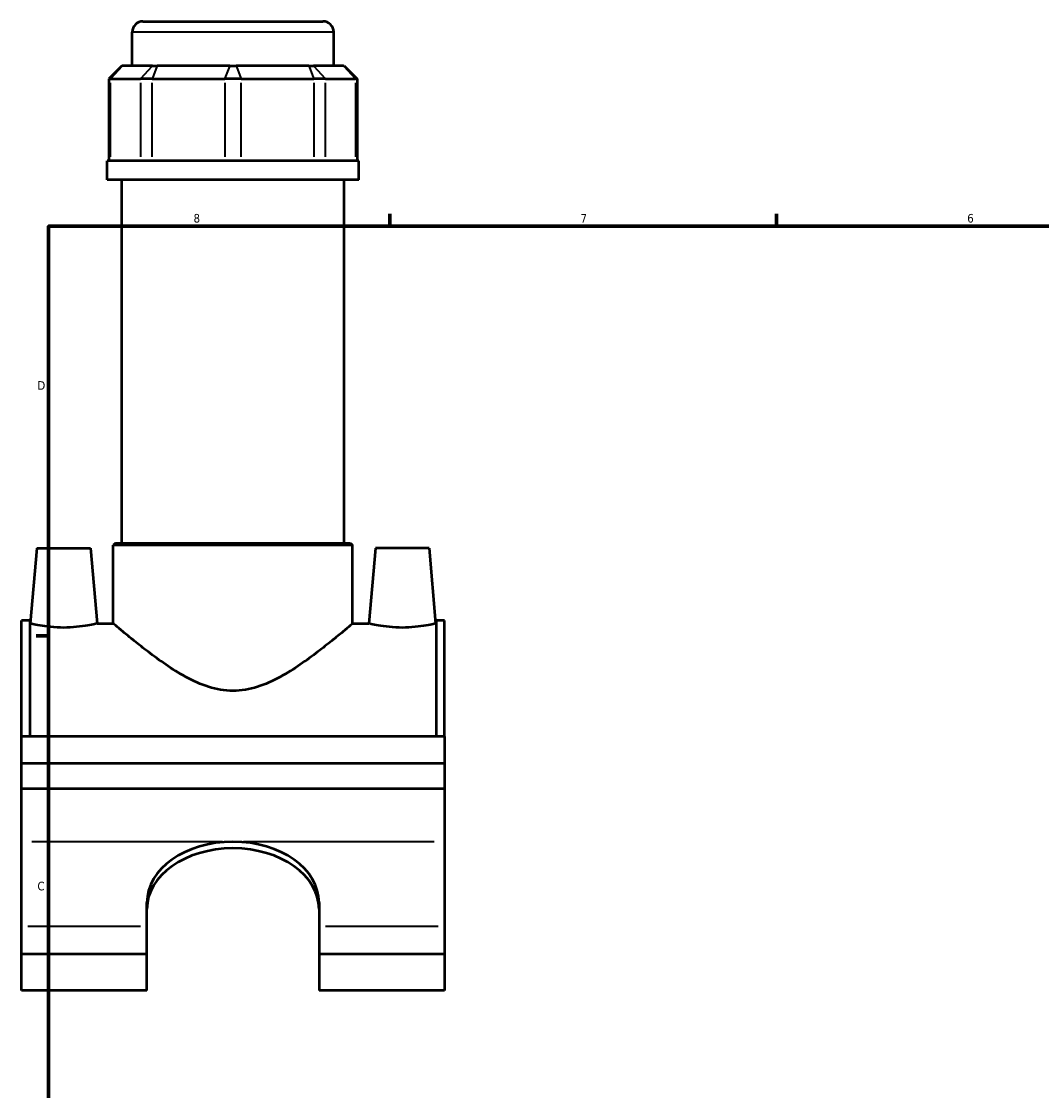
# Model space of a CAD drawing. Header units: inches. Extents: x 0.1 to 46.5, y -0.2 to 46.7.
# Tile 2 of 6: x 0.2 to 11.4, y 11.5 to 23.3. Entities that reach past the tile are written whole.
import ezdxf

# ---------------------------------------------------------------- set-up
doc = ezdxf.new("R2010")
doc.units = ezdxf.units.IN
doc.header["$MEASUREMENT"] = 0
for name, color, linetype, lineweight in [('Border (ANSI)', 7, 'Continuous', 70), ('Visible (ANSI)', 7, 'Continuous', 50), ('Visible Narrow (ANSI)', 7, 'Continuous', 35)]:
    doc.layers.add(name, color=color, linetype=linetype, lineweight=lineweight)
doc.styles.add('Note Text (ANSI)', font='tahoma.ttf')

# ---------------------------------------------------------------- blocks, each defined once
blk = doc.blocks.new('Borders Default Border')
at = {"layer": 'Border (ANSI)'}
for p, q in [((4.25, 21), (4.25, 21.134)), ((8.5, 21), (8.5, 21.134)), ((0.5, 16.5), (0.366, 16.5))]:
    blk.add_line(p, q, dxfattribs=at)
at = {"layer": 'Border (ANSI)', "flags": 128}
blk.add_lwpolyline([(0.5, 1), (0.5, 21), (33.5, 21), (33.5, 1), (0.5, 1)], dxfattribs=at)
at = {"layer": 'Border (ANSI)', "color": 5, "true_color": 0x0000ff, "char_height": 0.0945, "attachment_point": 7, "style": 'Note Text (ANSI)'}
for s, insert in [('8', (2.094, 21.038)), ('7', (6.346, 21.04)), ('6', (10.595, 21.038)), ('D', (0.378, 19.203)), ('C', (0.378, 13.701))]:
    blk.add_mtext(s, dxfattribs=dict(at, insert=insert))

msp = doc.modelspace()

# ---------------------------------------------------------------- linework, layer by layer
at = {"layer": 'Visible (ANSI)'}
for p, q in [((1.538, 23.25), (3.516, 23.25)), ((1.419, 22.762), (1.419, 23.132)), ((3.634, 22.762), (3.634, 23.132)), ((1.304, 22.762), (1.162, 22.62)), ((1.304, 22.762), (1.311, 22.762)), ((1.642, 22.762), (1.311, 22.762)), ((1.642, 22.762), (1.693, 22.762)), ((2.491, 22.762), (1.693, 22.762)), ((2.491, 22.762), (2.563, 22.762)), ((3.361, 22.762), (2.563, 22.762)), ((3.361, 22.762), (3.412, 22.762)), ((3.742, 22.762), (3.412, 22.762)), ((3.742, 22.762), (3.75, 22.762)), ((3.75, 22.762), (3.892, 22.62)), ((1.18, 22.62), (1.162, 22.62)), ((1.162, 22.62), (1.162, 21.717)), ((1.18, 22.62), (1.511, 22.62)), ((1.639, 22.62), (1.511, 22.62)), ((1.639, 22.62), (2.436, 22.62)), ((2.617, 22.62), (2.436, 22.62)), ((2.617, 22.62), (3.415, 22.62)), ((3.543, 22.62), (3.415, 22.62)), ((3.543, 22.62), (3.874, 22.62)), ((3.892, 22.62), (3.874, 22.62)), ((3.892, 22.62), (3.892, 21.717)), ((3.911, 21.717), (1.143, 21.717)), ((1.143, 21.508), (1.143, 21.717)), ((3.911, 21.508), (3.911, 21.717)), ((3.911, 21.508), (1.143, 21.508)), ((1.305, 17.519), (1.305, 21.508)), ((3.749, 17.519), (3.749, 21.508)), ((1.236, 17.519), (1.212, 17.496)), ((1.236, 17.519), (3.818, 17.519)), ((3.818, 17.519), (3.842, 17.496)), ((0.372, 17.461), (0.299, 16.635)), ((0.372, 17.461), (0.962, 17.461)), ((0.962, 17.461), (1.034, 16.635)), ((1.212, 16.635), (1.212, 17.496)), ((3.842, 17.496), (1.212, 17.496)), ((3.842, 16.635), (3.842, 17.496)), ((4.092, 17.461), (4.019, 16.635)), ((4.682, 17.461), (4.092, 17.461)), ((4.682, 17.461), (4.754, 16.635)), ((0.202, 15.393), (0.202, 16.666)), ((0.295, 16.666), (0.202, 16.666)), ((0.295, 16.666), (0.295, 15.393)), ((0.295, 16.635), (0.299, 16.635)), ((1.034, 16.635), (1.212, 16.635)), ((3.842, 16.635), (4.019, 16.635)), ((4.754, 16.635), (4.759, 16.635)), ((4.759, 16.666), (4.759, 15.393)), ((4.852, 16.666), (4.759, 16.666)), ((4.852, 15.393), (4.852, 16.666)), ((4.852, 15.393), (0.202, 15.393)), ((0.202, 15.099), (0.202, 15.393)), ((4.852, 15.393), (4.852, 15.099)), ((0.202, 15.099), (4.852, 15.099)), ((0.202, 14.817), (0.202, 15.099)), ((3.101, 15.095), (1.953, 15.095)), ((4.852, 15.099), (4.852, 14.817)), ((4.852, 14.817), (0.202, 14.817)), ((0.202, 14.237), (0.202, 14.817)), ((4.852, 14.817), (4.852, 14.237)), ((0.202, 13.305), (0.202, 14.237)), ((4.852, 14.237), (4.852, 13.305)), ((1.58, 13.305), (1.58, 13.568)), ((3.473, 13.568), (3.473, 13.305)), ((0.202, 13.002), (0.202, 13.305)), ((1.58, 13.002), (1.58, 13.305)), ((3.473, 13.305), (3.473, 13.002)), ((4.852, 13.305), (4.852, 13.002)), ((1.58, 13.002), (0.202, 13.002)), ((0.202, 12.601), (0.202, 13.002)), ((1.58, 12.601), (1.58, 13.002)), ((3.473, 13.002), (3.473, 12.601)), ((4.852, 13.002), (3.473, 13.002)), ((4.852, 13.002), (4.852, 12.601)), ((1.58, 12.601), (0.202, 12.601)), ((4.852, 12.601), (3.473, 12.601))]:
    msp.add_line(p, q, dxfattribs=at)
for centre, start, end in [((1.538, 23.132), 90, 180), ((3.516, 23.132), 0, 90)]:
    msp.add_arc(centre, 0.118, start, end, dxfattribs=at)
for centre, major_axis, start_param, end_param in [((2.527, 13.568), (-0.946, 0), 4.712389, 6.283185), ((2.527, 13.568), (0.946, 0), 0, 1.570796), ((2.527, 13.496), (-0.946, 0), 4.712389, 6.283185), ((2.527, 13.496), (0.946, 0), 0, 1.570796)]:
    msp.add_ellipse(centre, major_axis=major_axis, ratio=0.707107, start_param=start_param, end_param=end_param, dxfattribs=at)
for points, knots in [([(1.034, 16.635), (1.034, 16.635), (1.025, 16.633), (0.988, 16.624), (0.96, 16.618), (0.895, 16.607), (0.854, 16.601), (0.763, 16.592), (0.713, 16.589), (0.62, 16.589), (0.571, 16.592), (0.48, 16.601), (0.439, 16.607), (0.374, 16.618), (0.346, 16.624), (0.308, 16.633), (0.299, 16.635), (0.299, 16.635)], [1.420432, 1.420432, 1.420432, 1.420432, 1.775061, 1.775061, 2.12969, 2.12969, 2.485277, 2.485277, 2.840863, 2.840863, 3.19645, 3.19645, 3.552037, 3.552037, 3.906666, 3.906666, 4.261295, 4.261295, 4.261295, 4.261295]), ([(2.527, 15.895), (2.434, 15.895), (2.345, 15.911), (2.173, 15.966), (2.09, 16.004), (1.933, 16.089), (1.858, 16.137), (1.719, 16.231), (1.655, 16.278), (1.542, 16.364), (1.49, 16.405), (1.395, 16.482), (1.353, 16.516), (1.284, 16.574), (1.257, 16.597), (1.221, 16.627), (1.212, 16.635), (1.212, 16.635)], [0, 0, 0, 0, 0.704074, 0.704074, 1.408149, 1.408149, 2.112223, 2.112223, 2.816297, 2.816297, 3.486152, 3.486152, 4.156006, 4.156006, 4.825861, 4.825861, 5.495716, 5.495716, 5.495716, 5.495716]), ([(3.842, 16.635), (3.842, 16.635), (3.833, 16.627), (3.797, 16.597), (3.77, 16.574), (3.701, 16.516), (3.659, 16.482), (3.564, 16.405), (3.511, 16.364), (3.399, 16.278), (3.335, 16.231), (3.196, 16.137), (3.121, 16.089), (2.964, 16.004), (2.881, 15.966), (2.709, 15.911), (2.619, 15.895), (2.527, 15.895)], [16.487147, 16.487147, 16.487147, 16.487147, 17.157001, 17.157001, 17.826856, 17.826856, 18.49671, 18.49671, 19.166565, 19.166565, 19.870639, 19.870639, 20.574714, 20.574714, 21.278788, 21.278788, 21.982862, 21.982862, 21.982862, 21.982862]), ([(4.754, 16.635), (4.754, 16.635), (4.745, 16.633), (4.708, 16.624), (4.68, 16.618), (4.615, 16.607), (4.574, 16.601), (4.483, 16.592), (4.433, 16.589), (4.387, 16.589), (4.34, 16.589), (4.291, 16.592), (4.2, 16.601), (4.159, 16.607), (4.094, 16.618), (4.066, 16.624), (4.028, 16.633), (4.019, 16.635), (4.019, 16.635)], [4.261295, 4.261295, 4.261295, 4.261295, 4.615924, 4.615924, 4.970553, 4.970553, 5.32614, 5.32614, 5.681727, 5.681727, 5.681727, 6.037313, 6.037313, 6.3929, 6.3929, 6.747529, 6.747529, 7.102158, 7.102158, 7.102158, 7.102158]), ([(1.953, 15.099), (1.953, 15.098), (1.953, 15.098), (1.953, 15.096), (1.953, 15.096), (1.953, 15.095)], [10.09589978, 10.09589978, 10.09589978, 10.09589978, 10.10090225, 10.10090225, 10.10590471, 10.10590471, 10.10590471, 10.10590471]), ([(3.101, 15.095), (3.101, 15.096), (3.101, 15.096), (3.101, 15.098), (3.101, 15.098), (3.101, 15.099)], [-10.10590471, -10.10590471, -10.10590471, -10.10590471, -10.10090225, -10.10090225, -10.09589978, -10.09589978, -10.09589978, -10.09589978])]:
    msp.add_open_spline(points, degree=3, knots=knots, dxfattribs=at)
at = {"layer": 'Visible Narrow (ANSI)'}
for p, q in [((3.621, 23.132), (1.433, 23.132)), ((1.305, 22.755), (1.187, 22.627)), ((1.517, 22.627), (1.635, 22.755)), ((1.69, 22.755), (1.641, 22.627)), ((2.488, 22.755), (2.439, 22.627)), ((2.566, 22.755), (2.615, 22.627)), ((3.363, 22.755), (3.412, 22.627)), ((3.419, 22.755), (3.537, 22.627)), ((3.749, 22.755), (3.867, 22.627)), ((1.18, 21.762), (1.18, 22.575)), ((1.511, 22.575), (1.511, 21.762)), ((1.639, 21.762), (1.639, 22.575)), ((2.436, 22.575), (2.436, 21.762)), ((2.617, 21.762), (2.617, 22.575)), ((3.415, 22.575), (3.415, 21.762)), ((3.543, 21.762), (3.543, 22.575)), ((3.874, 22.575), (3.874, 21.762)), ((2.411, 14.237), (0.318, 14.237)), ((4.736, 14.237), (2.643, 14.237)), ((1.511, 13.305), (0.271, 13.305)), ((4.783, 13.305), (3.542, 13.305))]:
    msp.add_line(p, q, dxfattribs=at)

# ---------------------------------------------------------------- block references
msp.add_blockref('Borders Default Border', (0, 0))

doc.saveas('drawing.dxf')
